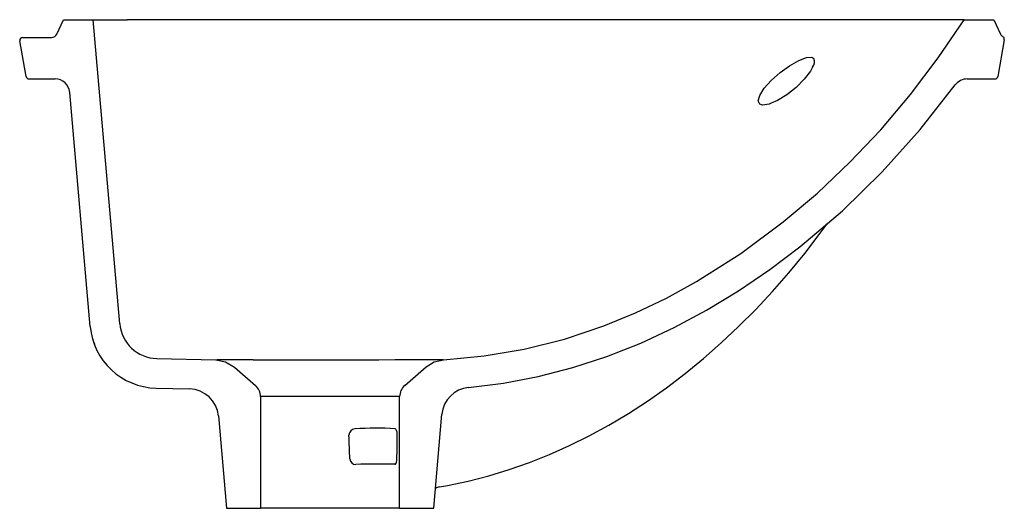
# Model space of a CAD drawing. Header units: millimetres. Extents: x 3962.33 to 3962.663, y 1744.072 to 1744.237.
import ezdxf

# ---------------------------------------------------------------- set-up
doc = ezdxf.new("R2010")
doc.units = ezdxf.units.MM
doc.layers.add('SANINDUSA', color=3, linetype='Continuous')

msp = doc.modelspace()

# ---------------------------------------------------------------- linework, layer by layer
at = {"layer": 'SANINDUSA'}
for p, q in [((3962.342878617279, 1744.232574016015), (3962.345137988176, 1744.237419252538)), ((3962.345137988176, 1744.237419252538), (3962.355137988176, 1744.237419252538)), ((3962.355137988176, 1744.237419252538), (3962.366718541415, 1744.237419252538)), ((3962.364120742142, 1744.134745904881), (3962.355137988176, 1744.237419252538)), ((3962.649207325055, 1744.237419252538), (3962.366719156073, 1744.237419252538)), ((3962.649207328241, 1744.237419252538), (3962.659224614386, 1744.237419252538)), ((3962.659224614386, 1744.237419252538), (3962.661488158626, 1744.232574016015)), ((3962.331329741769, 1744.231419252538), (3962.341066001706, 1744.231419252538)), ((3962.332460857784, 1744.218245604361), (3962.330344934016, 1744.230245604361)), ((3962.662798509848, 1744.230640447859), (3962.660612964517, 1744.218245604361)), ((3962.333445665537, 1744.217419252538), (3962.342267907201, 1744.217419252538)), ((3962.650288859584, 1744.217419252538), (3962.659628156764, 1744.217419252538)), ((3962.354159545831, 1744.133865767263), (3962.347248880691, 1744.212855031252)), ((3962.376637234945, 1744.122989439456), (3962.396537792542, 1744.122508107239)), ((3962.396537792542, 1744.122508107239), (3962.397001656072, 1744.122513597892)), ((3962.402850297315, 1744.120058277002), (3962.409918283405, 1744.113914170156)), ((3962.460357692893, 1744.113914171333), (3962.467560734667, 1744.120175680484)), ((3962.372019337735, 1744.113567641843), (3962.37272896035, 1744.11342119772)), ((3962.376382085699, 1744.112992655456), (3962.387687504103, 1744.112721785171)), ((3962.411637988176, 1744.110140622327), (3962.411637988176, 1744.072419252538)), ((3962.458637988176, 1744.072419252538), (3962.458637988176, 1744.110140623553)), ((3962.397410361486, 1744.103596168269), (3962.400137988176, 1744.072419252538)), ((3962.470137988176, 1744.072419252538), (3962.472914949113, 1744.104160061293)), ((3962.400137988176, 1744.072419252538), (3962.411637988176, 1744.072419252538)), ((3962.458637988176, 1744.072419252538), (3962.411637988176, 1744.072419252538)), ((3962.458637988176, 1744.072419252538), (3962.470137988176, 1744.072419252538))]:
    msp.add_line(p, q, dxfattribs=at)
at = {"layer": 'SANINDUSA', "flags": 128}
for points in [[(3962.473495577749, 1744.122609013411), (3962.487150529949, 1744.123898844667), (3962.500676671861, 1744.12614880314), (3962.514284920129, 1744.129542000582), (3962.527588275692, 1744.133986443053), (3962.538283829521, 1744.138388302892), (3962.548718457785, 1744.143401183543), (3962.558860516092, 1744.148966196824), (3962.573886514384, 1744.158510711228), (3962.588181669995, 1744.16912214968), (3962.599721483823, 1744.178883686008), (3962.610700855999, 1744.189289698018), (3962.621080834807, 1744.200278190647), (3962.63111711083, 1744.212143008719), (3962.640502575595, 1744.224543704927), (3962.64920567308, 1744.237419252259)], [(3962.584041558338, 1744.209188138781), (3962.583380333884, 1744.208905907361), (3962.581214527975, 1744.208585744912), (3962.580307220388, 1744.208853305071), (3962.579710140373, 1744.209982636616), (3962.580206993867, 1744.211851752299), (3962.581741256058, 1744.214246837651), (3962.584132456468, 1744.216903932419), (3962.587103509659, 1744.219537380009), (3962.590312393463, 1744.22186271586), (3962.593391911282, 1744.223622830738), (3962.595995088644, 1744.22461623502), (3962.597835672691, 1744.224721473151), (3962.598496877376, 1744.224333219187), (3962.598496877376, 1744.224333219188)], [(3962.598075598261, 1744.221373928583), (3962.597349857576, 1744.219987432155), (3962.595253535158, 1744.217312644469), (3962.59248648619, 1744.214565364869), (3962.589352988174, 1744.212068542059), (3962.586200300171, 1744.210109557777), (3962.584041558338, 1744.209188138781)], [(3962.481920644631, 1744.113243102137), (3962.493710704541, 1744.114724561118), (3962.505386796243, 1744.116925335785), (3962.517080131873, 1744.119924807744), (3962.528559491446, 1744.123662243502), (3962.540069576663, 1744.128216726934), (3962.551300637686, 1744.133449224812), (3962.562214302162, 1744.139296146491), (3962.573092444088, 1744.145896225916), (3962.58362379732, 1744.153052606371), (3962.59378424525, 1744.160714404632), (3962.608120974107, 1744.172906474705), (3962.621597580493, 1744.186044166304), (3962.634395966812, 1744.200308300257), (3962.646240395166, 1744.215375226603)], [(3962.472107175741, 1744.0797053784), (3962.474845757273, 1744.080161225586), (3962.481796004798, 1744.081633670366), (3962.48872454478, 1744.083418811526), (3962.495603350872, 1744.085508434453), (3962.502459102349, 1744.087910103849), (3962.509257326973, 1744.090614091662), (3962.515997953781, 1744.093620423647), (3962.522681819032, 1744.09692960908), (3962.529313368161, 1744.100544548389), (3962.535869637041, 1744.104457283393), (3962.542329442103, 1744.108653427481), (3962.548724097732, 1744.113152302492), (3962.555023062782, 1744.1179350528), (3962.561189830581, 1744.122974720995), (3962.567194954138, 1744.128244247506), (3962.573085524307, 1744.133778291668), (3962.578869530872, 1744.139587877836), (3962.584517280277, 1744.145645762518), (3962.590030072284, 1744.151953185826), (3962.595409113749, 1744.158511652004), (3962.600661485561, 1744.165335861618), (3962.60296167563, 1744.168518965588)], [(3962.354869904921, 1744.129929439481), (3962.355134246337, 1744.128975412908), (3962.355539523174, 1744.127850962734)], [(3962.396537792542, 1744.122508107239), (3962.399869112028, 1744.121848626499), (3962.402850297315, 1744.120058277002)], [(3962.409185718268, 1744.122549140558), (3962.414420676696, 1744.122557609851), (3962.420082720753, 1744.12256566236), (3962.426341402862, 1744.122573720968), (3962.430674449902, 1744.122579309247), (3962.435123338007, 1744.122585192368), (3962.439232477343, 1744.122590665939), (3962.445500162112, 1744.122599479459), (3962.451645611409, 1744.122608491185), (3962.457118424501, 1744.122616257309), (3962.4621191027, 1744.122622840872), (3962.466219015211, 1744.122626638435), (3962.469557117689, 1744.122627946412), (3962.471865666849, 1744.122625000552), (3962.473204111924, 1744.122616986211), (3962.473495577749, 1744.122609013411)], [(3962.467560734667, 1744.120175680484), (3962.470319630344, 1744.121877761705), (3962.473495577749, 1744.122609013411)], [(3962.458637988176, 1744.110140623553), (3962.458553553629, 1744.110141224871), (3962.457901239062, 1744.110141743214), (3962.456574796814, 1744.110140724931), (3962.454685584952, 1744.110141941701), (3962.452179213, 1744.110140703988), (3962.449266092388, 1744.110141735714), (3962.445862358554, 1744.110141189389), (3962.442253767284, 1744.110141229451), (3962.438336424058, 1744.110141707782), (3962.435137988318, 1744.110140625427), (3962.430449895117, 1744.110141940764), (3962.426703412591, 1744.110140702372), (3962.423091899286, 1744.110141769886), (3962.41991854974, 1744.110141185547), (3962.417092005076, 1744.110141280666), (3962.414849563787, 1744.110141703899), (3962.4131266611, 1744.110140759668), (3962.412067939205, 1744.110141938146), (3962.411642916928, 1744.110140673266), (3962.411637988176, 1744.110140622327)], [(3962.457803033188, 1744.097153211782), (3962.457800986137, 1744.097406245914), (3962.457744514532, 1744.098107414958), (3962.457604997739, 1744.09873492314), (3962.457398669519, 1744.099146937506), (3962.457141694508, 1744.099305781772)], [(3962.457044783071, 1744.08727669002), (3962.457261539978, 1744.087349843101), (3962.457460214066, 1744.087621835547), (3962.457599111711, 1744.088031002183), (3962.457686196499, 1744.088548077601), (3962.457720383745, 1744.089140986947)]]:
    msp.add_lwpolyline(points, dxfattribs=at)
at = {"layer": 'SANINDUSA'}
for centre, radius, start, end in [((3962.331329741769, 1744.230419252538), 0.0009999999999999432, 90, 190.000000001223), ((3962.341066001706, 1744.233419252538), 0.00200000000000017, 270, 334.9999999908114), ((3962.663301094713, 1744.233421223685), 0.002001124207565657, 205.0472714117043, 240.292728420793), ((3962.661813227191, 1744.230814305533), 0.001000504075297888, 349.9929076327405, 60.26939342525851), ((3962.59562158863, 1744.223232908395), 0.003078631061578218, 322.8550696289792, 20.94076714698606), ((3962.333445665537, 1744.218419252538), 0.001000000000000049, 190.000000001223, 270), ((3962.659628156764, 1744.218419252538), 0.0009999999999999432, 270, 349.999999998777), ((3962.342267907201, 1744.212419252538), 0.005, 4.999999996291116, 90), ((3962.650287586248, 1744.212390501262), 0.005028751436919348, 89.98549092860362, 143.5919414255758), ((3962.37695504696, 1744.135868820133), 0.01288333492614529, 185.0002634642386, 268.5861035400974), ((3962.376946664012, 1744.135859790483), 0.02287419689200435, 185.0003447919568, 268.5856751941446), ((3962.412896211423, 1740.762216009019), 3.360335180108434, 90.0632662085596, 90.27101293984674), ((3962.387448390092, 1744.102724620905), 0.01000002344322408, 4.999930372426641, 88.62985025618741), ((3962.406637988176, 1744.110140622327), 0.005000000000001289, 0, 48.99999871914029), ((3962.463637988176, 1744.110140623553), 0.005000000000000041, 131.000002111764, 180), ((3962.482877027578, 1744.103288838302), 0.01000010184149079, 95.4880026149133, 175.0019745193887), ((3962.443636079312, 1744.097113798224), 0.002119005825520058, 92.62464711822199, 180.7555296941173), ((3962.450980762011, 1743.983430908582), 0.116038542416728, 86.95651565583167, 93.67698371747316), ((3962.443766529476, 1744.089166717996), 0.001957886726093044, 182.5898326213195, 271.6573444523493), ((3962.451307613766, 1743.914942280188), 0.1724298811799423, 88.0932755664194, 92.48775114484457), ((3962.472209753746, 1744.077358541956), 0.002278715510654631, 92.3328366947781, 130.7913130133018)]:
    msp.add_arc(centre, radius, start, end, dxfattribs=at)
for major_axis, ratio, start_param, end_param in [((-0.01671588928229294, 0.7015880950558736), 0.02354306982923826, 5.203915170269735, 5.216910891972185), ((0.01641173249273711, 0.7015880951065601), 0.02397386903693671, 5.205138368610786, 5.218142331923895)]:
    msp.add_ellipse((3962.435137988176, 1743.757601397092), major_axis=major_axis, ratio=ratio, start_param=start_param, end_param=end_param, dxfattribs=at)

doc.saveas('drawing.dxf')
